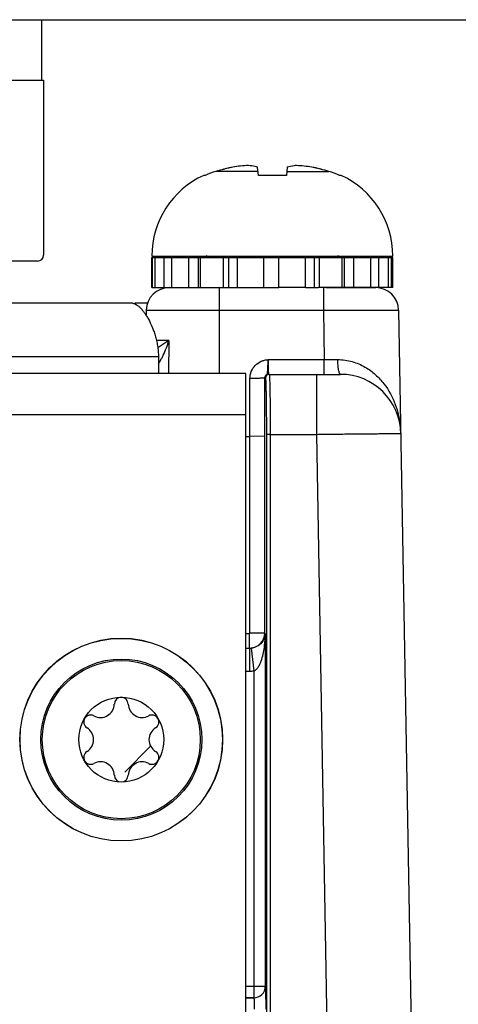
# Model space of a CAD drawing. Header units: inches. Extents: x 0 to 34, y 0 to 22.
# Tile 108 of 168: x 15.135 to 15.709, y 11.504 to 12.79. Entities that reach past the tile are written whole.
import ezdxf

# ---------------------------------------------------------------- set-up
doc = ezdxf.new("R2010")
doc.units = ezdxf.units.IN
doc.header["$LTSCALE"] = 1.87
doc.header["$MEASUREMENT"] = 0
doc.layers.get('0').update_dxf_attribs({"linetype": 'CONTINUOUS'})
for name, color, linetype in [('02___PRT_ALL_AXES', 7, 'CONTINUOUS'), ('03___PRT_ALL_CURVES', 7, 'CONTINUOUS'), ('COSMETIC', 7, 'CONTINUOUS'), ('DIMENSIONS', 7, 'CONTINUOUS')]:
    doc.layers.add(name, color=color, linetype=linetype)
doc.styles.get("Standard").update_dxf_attribs({"font": 'txt', "width": 0.8})
doc.dimstyles.new('DIMSTYLE_2', dxfattribs={"dimtxt": 0.125, "dimasz": 0.18, "dimexe": 0.125, "dimexo": 0.0625, "dimgap": 0.0625, "dimtad": 0, "dimtih": 1, "dimtoh": 1, "dimzin": 4, "dimdsep": 46, "dimtxsty": 'STANDARD', "dimblk": '_FILLED', "dimblk1": '_FILLED', "dimblk2": '_FILLED', "dimcen": 0.09, "dimadec": 0, "dimazin": 0, "dimtp": 0.01, "dimtm": 0.01, "dimtfac": 1, "dimtofl": 0, "dimtmove": 0, "dimatfit": 3, "dimldrblk": '_FILLED', "dimfxl": 1, "dimtolj": 1, "dimtzin": 4, "dimarcsym": 0})

# ---------------------------------------------------------------- blocks, each defined once
blk = doc.blocks.new('_FILLED')
at = {"color": 0, "linetype": 'BYBLOCK'}
blk.add_solid([(0, 0), (-1, 0.1736), (-1, -0.1736)], dxfattribs=at)
blk = doc.blocks.new('*D11')
at = {"layer": 'DIMENSIONS', "color": 2, "linetype": 'CONTINUOUS'}
for p, q in [((14.9411, 12.7904), (26.0099, 12.7904)), ((25.8849, 12.7904), (25.8849, 10.6747)), ((25.8849, 8.1214), (25.8849, 10.4247)), ((24.3155, 8.1214), (26.0099, 8.1214))]:
    blk.add_line(p, q, dxfattribs=at)
at = {"layer": 'DIMENSIONS', "color": 2, "linetype": 'CONTINUOUS', "xscale": 0.18, "yscale": 0.18, "zscale": 0.18}
for p, rotation in [((25.8849, 12.7904), 90), ((25.8849, 8.1214), 270)]:
    blk.add_blockref('_FILLED', p, dxfattribs=dict(at, rotation=rotation))
at = {"layer": 'DIMENSIONS', "color": 2, "linetype": 'CONTINUOUS', "insert": (25.8849, 10.6122), "char_height": 0.125, "width": 1.225, "attachment_point": 2, "line_spacing_factor": 0.9}
blk.add_mtext('4.67{\\Ftxt.shx;\\W1.000000;\\H0.125000; }[118.6]', dxfattribs=at)

msp = doc.modelspace()

# ---------------------------------------------------------------- linework, layer by layer
at = {"color": 7, "linetype": 'CONTINUOUS'}
for p, q in [((15.1644, 12.79), (14.9085, 12.79)), ((15.1644, 12.7113), (15.1644, 12.79)), ((14.8837, 12.7113), (15.1664, 12.7113)), ((15.1664, 12.7113), (15.1664, 12.4829)), ((15.4474, 12.587), (15.4462, 12.5978)), ((15.485, 12.5978), (15.4839, 12.587)), ((15.3777, 12.587), (15.3759, 12.587)), ((15.4468, 12.5921), (15.3917, 12.5921)), ((15.4839, 12.587), (15.4474, 12.587)), ((15.4844, 12.5921), (15.5396, 12.5921)), ((15.5554, 12.587), (15.5535, 12.587)), ((15.3081, 12.4817), (15.6231, 12.4817)), ((15.3081, 12.4797), (15.4741, 12.4797)), ((15.3091, 12.4404), (15.3091, 12.4797)), ((15.3125, 12.4404), (15.3125, 12.4797)), ((15.3243, 12.4404), (15.3243, 12.4797)), ((15.3341, 12.4404), (15.3341, 12.4797)), ((15.3565, 12.4404), (15.3565, 12.4797)), ((15.3692, 12.4404), (15.3692, 12.4797)), ((15.3715, 12.4404), (15.3715, 12.4797)), ((15.4016, 12.4404), (15.4016, 12.4797)), ((15.4085, 12.4404), (15.4085, 12.4797)), ((15.4201, 12.4404), (15.4201, 12.4797)), ((15.4544, 12.4404), (15.4544, 12.4797)), ((15.4546, 12.4404), (15.4546, 12.4797)), ((15.4741, 12.4404), (15.4741, 12.4797)), ((15.6214, 12.4797), (15.6231, 12.4797)), ((15.1585, 12.4751), (15.0483, 12.4751)), ((15.3081, 12.4404), (15.4546, 12.4404)), ((15.3962, 12.4404), (15.3962, 12.328)), ((15.4546, 12.4404), (15.4741, 12.4404)), ((15.5088, 12.4404), (15.526, 12.4404)), ((15.5323, 12.4404), (15.5323, 12.4109)), ((15.5358, 12.4404), (15.6007, 12.4404)), ((15.6231, 12.4404), (15.6214, 12.4404)), ((15.3007, 12.4109), (15.3005, 12.4039)), ((15.3007, 12.4109), (15.5323, 12.4109)), ((15.5323, 12.4109), (15.5334, 12.3464)), ((15.6307, 12.4109), (15.6516, 11.2129)), ((15.3303, 12.3713), (15.3139, 12.3713)), ((15.3303, 12.3713), (15.3157, 12.3618)), ((15.3303, 12.3713), (15.3299, 12.328)), ((15.3182, 12.3432), (15.3207, 12.3476)), ((15.4601, 12.3464), (15.5334, 12.3464)), ((15.5334, 12.3271), (15.5334, 12.3464)), ((15.5334, 12.3464), (15.5512, 12.3464)), ((15.4311, 12.328), (12.6011, 12.328)), ((15.4311, 8.875), (15.4311, 12.328)), ((15.4606, 12.3271), (15.5548, 12.3271)), ((15.4615, 12.3271), (15.4617, 12.3267)), ((15.5233, 12.3271), (15.5233, 12.2487)), ((15.4363, 12.2461), (15.4363, 12.3218)), ((15.4556, 12.2462), (15.4556, 12.3221)), ((15.4556, 12.3221), (15.4565, 12.3221)), ((15.4311, 12.274), (12.6011, 12.274)), ((15.4311, 12.2461), (15.4363, 12.2461)), ((15.4556, 12.2462), (15.4363, 12.2461)), ((15.4363, 11.9891), (15.4363, 12.2461)), ((15.4556, 11.9891), (15.4556, 12.2462)), ((15.4578, 12.2487), (15.458, 9.4944)), ((15.4628, 12.2487), (15.4578, 12.2487)), ((15.4628, 12.2487), (15.463, 9.4944)), ((15.4628, 12.2487), (15.5233, 12.2487)), ((15.5233, 12.2487), (15.5413, 11.2133)), ((15.4311, 11.9887), (15.4359, 11.9887)), ((15.4359, 11.9694), (15.4359, 11.9887)), ((15.4556, 11.9891), (15.4363, 11.9891)), ((15.4556, 11.9891), (15.4564, 11.9883)), ((15.4564, 11.9883), (15.4564, 11.5277)), ((15.4311, 11.9694), (15.4359, 11.9694)), ((15.4311, 11.9693), (15.4359, 11.9693)), ((15.4359, 11.9694), (15.4359, 11.9693)), ((15.4359, 11.9693), (15.4359, 11.9393)), ((15.4381, 11.9695), (15.4414, 11.9396)), ((15.4311, 11.9393), (15.4359, 11.9393)), ((15.4414, 11.9396), (15.4414, 11.5127)), ((15.4311, 11.5277), (15.4564, 11.5277)), ((15.4564, 11.5277), (15.4564, 11.5276)), ((15.4311, 11.5127), (15.4414, 11.5127)), ((15.4414, 11.5127), (15.4311, 11.5127)), ((15.4414, 11.5127), (15.4414, 11.5127))]:
    msp.add_line(p, q, dxfattribs=at)
for centre, radius in [((15.2681, 11.85), 0.1325), ((15.2681, 11.8499), 0.1053), ((15.2681, 11.8499), 0.1033), ((15.2681, 11.8499), 0.0555)]:
    msp.add_circle(centre, radius, dxfattribs=at)
for centre, radius, start, end in [((15.4656, 12.3459), 0.2571, 101.5959, 106.7092), ((15.4656, 12.346), 0.257, 103.8932, 104.7919), ((15.4656, 12.3459), 0.2571, 101.595, 103.0903), ((15.4441, 12.4098), 0.1904, 92.9669, 99.1137), ((15.4872, 12.41), 0.1901, 80.882, 87.0374), ((15.4656, 12.3459), 0.2571, 73.2908, 78.4041), ((15.4657, 12.3459), 0.2571, 76.9097, 78.405), ((15.4657, 12.346), 0.257, 75.2081, 76.1068), ((15.4238, 12.4817), 0.1157, 114.4946, 180), ((15.4262, 12.4773), 0.1199, 106.7057, 113.8165), ((15.5051, 12.4773), 0.1199, 66.1835, 73.2943), ((15.5074, 12.4817), 0.1157, 0, 65.5054), ((15.1585, 12.4829), 0.00787, 270, 360), ((15.379, 12.4739), 0.00787, 48.4951, 90), ((15.5522, 12.4739), 0.00787, 90, 131.6998), ((15.3307, 12.4104), 0.03, 90, 179), ((15.6007, 12.4104), 0.03, 1, 90), ((15.2451, 12.3887), 0.0861, 331.4905, 334.7809), ((15.2771, 12.3699), 0.049, 323.6825, 326.9669), ((15.4606, 12.3221), 0.005, 90.005, 180.0037), ((15.4615, 12.3221), 0.005, 90.005, 180.0037), ((15.5548, 12.2484), 0.0787, 1, 90.0008), ((15.5162, 12.2477), 0.1173, 1.0008, 5.3745), ((15.4359, 11.9891), 0.0197, 270.0031, 359.9794), ((15.4359, 11.9891), 0.000394, 269.9856, 359.997), ((15.3184, 11.9889), 0.138, 353.3188, 359.7485), ((15.436, 11.9891), 0.0197, 269.9583, 276.2754), ((15.4359, 11.9891), 0.0497, 269.985, 276.3014), ((15.2681, 11.8961), 0.00906, 1.6303, 178.3697), ((15.2409, 11.8969), 0.0181, 241.6303, 358.3697), ((15.2953, 11.8969), 0.0181, 181.6303, 298.3697), ((15.228, 11.873), 0.00906, 61.6303, 238.3697), ((15.3082, 11.873), 0.00906, 301.6303, 118.3697), ((15.2138, 11.8499), 0.0181, 301.6303, 58.3697), ((15.3224, 11.8499), 0.0181, 121.6303, 238.3697), ((15.228, 11.8267), 0.00906, 121.6303, 298.3697), ((15.3082, 11.8267), 0.00906, 241.6303, 58.3697), ((15.2409, 11.8028), 0.0181, 1.6303, 118.3697), ((15.2953, 11.8028), 0.0181, 61.6303, 178.3697), ((15.2681, 11.8036), 0.00906, 181.6303, 358.3697), ((15.4414, 11.5277), 0.015, 270.0279, 359.9441), ((15.4414, 11.5277), 0.015, 270.0283, 359.9437)]:
    msp.add_arc(centre, radius, start, end, dxfattribs=at)
for points, knots in [([(15.4462, 12.5978), (15.4452, 12.598), (15.4413, 12.599), (15.4372, 12.5996), (15.4342, 12.5999)], [0, 0, 0, 0, 0.253969, 1, 1, 1, 1]), ([(15.497, 12.5999), (15.496, 12.5998), (15.492, 12.5994), (15.488, 12.5985), (15.485, 12.5978)], [0, 0, 0, 0, 0.246609, 1, 1, 1, 1]), ([(15.5323, 12.4109), (15.5387, 12.4109), (15.5512, 12.411), (15.5695, 12.411), (15.5839, 12.4111), (15.5945, 12.4111), (15.6016, 12.4111), (15.6081, 12.4111), (15.6138, 12.4111), (15.6188, 12.4111), (15.6224, 12.4111), (15.6249, 12.411), (15.6264, 12.411), (15.6277, 12.411), (15.6287, 12.411), (15.6295, 12.411), (15.6301, 12.4109), (15.6304, 12.4109), (15.6306, 12.4109), (15.6306, 12.4109), (15.6307, 12.4109), (15.6307, 12.4109)], [0, 0, 0, 0, 0.195076, 0.382654, 0.555527, 0.634344, 0.707052, 0.772951, 0.831406, 0.881855, 0.923812, 0.941477, 0.956875, 0.969967, 0.980724, 0.98912, 0.995135, 0.997245, 0.998756, 0.99967, 1, 1, 1, 1]), ([(15.323, 12.352), (15.3245, 12.3551), (15.3271, 12.3615), (15.3293, 12.368), (15.3303, 12.3713)], [0, 0, 0, 0, 0.502745, 1, 1, 1, 1]), ([(15.4363, 12.3218), (15.4363, 12.3249), (15.4375, 12.3312), (15.4428, 12.3393), (15.4495, 12.3438), (15.4555, 12.3458), (15.4586, 12.3462), (15.4601, 12.3464)], [0, 0, 0, 0, 0.249696, 0.499409, 0.749113, 0.874522, 1, 1, 1, 1]), ([(15.4556, 12.3221), (15.4556, 12.3228), (15.4559, 12.3241), (15.4571, 12.3259), (15.4588, 12.3271), (15.4594, 12.3293), (15.4597, 12.3329), (15.4599, 12.3387), (15.4601, 12.3437), (15.4601, 12.3464)], [0, 0, 0, 0, 0.081642, 0.157685, 0.249682, 0.319361, 0.413464, 0.676026, 1, 1, 1, 1]), ([(15.4601, 12.3464), (15.4601, 12.3452), (15.4602, 12.3427), (15.4602, 12.3391), (15.4602, 12.3358), (15.4603, 12.3333), (15.4603, 12.3315), (15.4603, 12.3304), (15.4604, 12.3294), (15.4604, 12.3286), (15.4604, 12.328), (15.4605, 12.3275), (15.4605, 12.3273), (15.4605, 12.3271), (15.4606, 12.3271)], [0, 0, 0, 0, 0.195848, 0.383658, 0.556395, 0.70756, 0.773243, 0.831482, 0.881731, 0.923523, 0.956469, 0.980272, 0.994748, 1, 1, 1, 1]), ([(15.5512, 12.3464), (15.5576, 12.3464), (15.57, 12.3446), (15.5867, 12.3374), (15.6006, 12.3272), (15.6152, 12.3114), (15.6276, 12.2885), (15.6321, 12.2686), (15.633, 12.2587)], [0, 0, 0, 0, 0.145739, 0.283349, 0.413202, 0.537027, 0.772392, 1, 1, 1, 1]), ([(15.5548, 12.3271), (15.5545, 12.3271), (15.5541, 12.3274), (15.5537, 12.328), (15.5532, 12.3289), (15.5527, 12.3305), (15.5522, 12.3329), (15.5518, 12.3358), (15.5513, 12.3403), (15.5512, 12.3439), (15.5512, 12.3464)], [0, 0, 0, 0, 0.03874, 0.066944, 0.102415, 0.195753, 0.317627, 0.4644, 0.631096, 1, 1, 1, 1]), ([(15.4617, 12.3267), (15.4617, 12.3263), (15.4618, 12.3254), (15.462, 12.3227), (15.4621, 12.3178), (15.4623, 12.3102), (15.4625, 12.3006), (15.4626, 12.2892), (15.4628, 12.2717), (15.4628, 12.2581), (15.4628, 12.2487)], [0, 0, 0, 0, 0.013829, 0.035894, 0.103989, 0.202066, 0.326872, 0.474253, 0.639303, 1, 1, 1, 1]), ([(15.4556, 12.3221), (15.4555, 12.3221), (15.4554, 12.3221), (15.4551, 12.322), (15.4546, 12.322), (15.454, 12.322), (15.4531, 12.3219), (15.4517, 12.3219), (15.4496, 12.3219), (15.4468, 12.3218), (15.4435, 12.3218), (15.44, 12.3218), (15.4375, 12.3218), (15.4363, 12.3218)], [0, 0, 0, 0, 0.006619, 0.022458, 0.047467, 0.08143, 0.124032, 0.174877, 0.299311, 0.450066, 0.621484, 0.807111, 1, 1, 1, 1]), ([(15.4565, 12.3221), (15.4566, 12.3221), (15.4566, 12.3219), (15.4567, 12.3217), (15.4567, 12.3212), (15.4568, 12.3206), (15.4568, 12.3198), (15.4569, 12.3185), (15.457, 12.3163), (15.4571, 12.3132), (15.4572, 12.3095), (15.4573, 12.3053), (15.4574, 12.3004), (15.4575, 12.2951), (15.4576, 12.2872), (15.4577, 12.2764), (15.4578, 12.2628), (15.4578, 12.2535), (15.4578, 12.2487)], [0, 0, 0, 0, 0.001477, 0.00518, 0.011236, 0.019653, 0.030419, 0.04351, 0.076548, 0.11846, 0.168848, 0.227233, 0.293057, 0.365691, 0.444441, 0.61722, 0.804796, 1, 1, 1, 1]), ([(15.5233, 12.2487), (15.5304, 12.2488), (15.5445, 12.249), (15.5618, 12.2492), (15.5751, 12.2493), (15.5843, 12.2494), (15.593, 12.2495), (15.601, 12.2496), (15.6082, 12.2496), (15.6146, 12.2497), (15.6202, 12.2497), (15.6242, 12.2498), (15.627, 12.2498), (15.6287, 12.2498), (15.6301, 12.2498), (15.6313, 12.2498), (15.6321, 12.2498), (15.6326, 12.2498), (15.6329, 12.2498), (15.6332, 12.2497), (15.6334, 12.2498), (15.6334, 12.2497), (15.6335, 12.2497), (15.6335, 12.2497)], [0, 0, 0, 0, 0.195086, 0.382673, 0.471384, 0.555555, 0.634376, 0.707087, 0.77299, 0.831448, 0.881899, 0.923857, 0.941521, 0.956918, 0.97001, 0.980765, 0.989157, 0.992462, 0.995168, 0.997275, 0.998782, 0.999689, 1, 1, 1, 1]), ([(15.4551, 11.9823), (15.4541, 11.9796), (15.4514, 11.9756), (15.4453, 11.9712), (15.4408, 11.9698), (15.4381, 11.9695)], [0, 0, 0, 0, 0.381664, 0.635144, 1, 1, 1, 1]), ([(15.4564, 11.9883), (15.4564, 11.9878), (15.4562, 11.9857), (15.4557, 11.9837), (15.4551, 11.9823)], [0, 0, 0, 0, 0.245129, 1, 1, 1, 1]), ([(15.4414, 11.9396), (15.4429, 11.9401), (15.4455, 11.9422), (15.4481, 11.9461), (15.4502, 11.9504), (15.4523, 11.9562), (15.4542, 11.9637), (15.4551, 11.9698), (15.4555, 11.9728)], [0, 0, 0, 0, 0.127592, 0.254071, 0.379467, 0.50421, 0.752488, 1, 1, 1, 1]), ([(15.4564, 11.5276), (15.4565, 11.5276), (15.4565, 11.5273), (15.4565, 11.5268), (15.4566, 11.526), (15.4566, 11.525), (15.4567, 11.5237), (15.4567, 11.5215), (15.4568, 11.5182), (15.4568, 11.5138), (15.4569, 11.5088), (15.4569, 11.5033), (15.4569, 11.4996), (15.4569, 11.4977)], [0, 0, 0, 0, 0.008119, 0.025276, 0.051373, 0.086188, 0.129407, 0.180635, 0.305169, 0.455228, 0.625302, 0.809142, 1, 1, 1, 1]), ([(15.4414, 11.5127), (15.4414, 11.5126), (15.4415, 11.5125), (15.4415, 11.5122), (15.4416, 11.5118), (15.4416, 11.5111), (15.4417, 11.5098), (15.4418, 11.508), (15.4418, 11.5057), (15.4419, 11.5032), (15.4419, 11.5005), (15.4419, 11.4986), (15.4419, 11.4977)], [0, 0, 0, 0, 0.008606, 0.025971, 0.052174, 0.087038, 0.181474, 0.305906, 0.455811, 0.625701, 0.809344, 1, 1, 1, 1])]:
    msp.add_open_spline(points, degree=3, knots=knots, dxfattribs=at)
at = {"layer": '02___PRT_ALL_AXES', "color": 7, "linetype": 'CONTINUOUS'}
for p, q in [((15.3081, 12.4404), (15.3081, 12.4797)), ((15.4741, 12.4797), (15.6214, 12.4797)), ((15.5088, 12.4404), (15.5088, 12.4797)), ((15.5208, 12.4404), (15.5208, 12.4797)), ((15.5274, 12.4404), (15.5274, 12.4797)), ((15.5569, 12.4404), (15.5569, 12.4797)), ((15.5598, 12.4404), (15.5598, 12.4797)), ((15.5722, 12.4404), (15.5722, 12.4797)), ((15.5945, 12.4404), (15.5945, 12.4797)), ((15.6048, 12.4404), (15.6048, 12.4797)), ((15.6173, 12.4404), (15.6173, 12.4797)), ((15.6214, 12.4404), (15.6214, 12.4797)), ((15.6231, 12.4404), (15.6231, 12.4797)), ((15.5088, 12.4404), (15.4741, 12.4404)), ((15.6214, 12.4404), (15.526, 12.4404))]:
    msp.add_line(p, q, dxfattribs=at)
at = {"layer": '02___PRT_ALL_AXES', "color": 3, "linetype": 'CONTINUOUS'}
for p, q in [((15.2831, 12.4199), (12.3825, 12.4199)), ((15.3022, 12.4199), (15.2859, 12.4199)), ((15.3166, 12.3499), (12.3825, 12.3499)), ((15.3166, 12.3499), (15.3166, 12.328))]:
    msp.add_line(p, q, dxfattribs=at)
msp.add_open_spline([(15.2831, 12.4199), (15.2839, 12.4199), (15.2855, 12.4195), (15.2879, 12.4184), (15.2905, 12.4165), (15.2931, 12.414), (15.2957, 12.411), (15.2984, 12.4075), (15.301, 12.4035), (15.3045, 12.3976), (15.3077, 12.391), (15.3105, 12.3838), (15.3125, 12.3778), (15.3142, 12.3713), (15.3156, 12.3644), (15.3164, 12.3572), (15.3166, 12.3523), (15.3166, 12.3499)], degree=3, knots=[0, 0, 0, 0, 0.027687, 0.060026, 0.09837, 0.142715, 0.192504, 0.246916, 0.305121, 0.366772, 0.500414, 0.573383, 0.651235, 0.734217, 0.820811, 0.909478, 1, 1, 1, 1], dxfattribs=at)
at = {"layer": '03___PRT_ALL_CURVES', "color": 2, "linetype": 'CONTINUOUS'}
msp.add_line((15.2729, 11.8076), (15.3065, 11.8413), dxfattribs=at)
at = {"layer": 'COSMETIC', "color": 7, "linetype": 'CONTINUOUS'}
msp.add_circle((15.2681, 11.8499), 0.1323, dxfattribs=at)

# ---------------------------------------------------------------- dimensions: what is measured, and where the dimension line sits
at = {"layer": 'DIMENSIONS', "color": 2, "linetype": 'CONTINUOUS'}
dim = msp.add_linear_dim(base=(25.8849, 12.7904), p1=(24.253, 8.1214), p2=(14.8786, 12.7904), angle=90, dimstyle='DIMSTYLE_2', dxfattribs=at)
dim.commit()
dim.dimension.update_dxf_attribs({"geometry": '*D11', "text_midpoint": (25.8849, 10.5497), "dimtype": 160})

doc.saveas('drawing.dxf')
